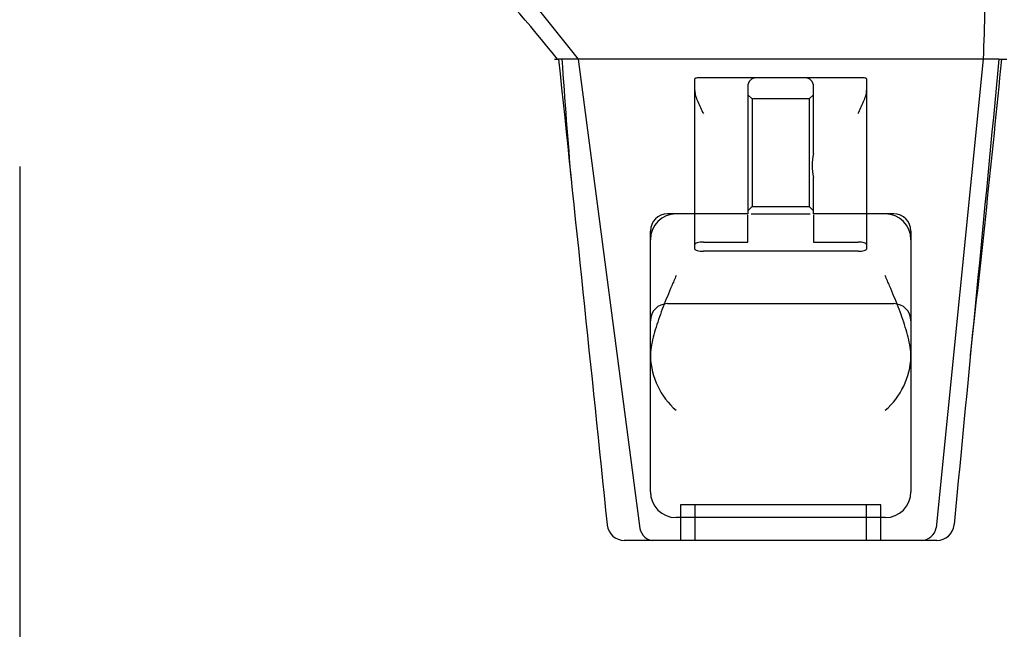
# Model space of a CAD drawing. Header units: inches. Extents: x 1 to 359, y -2 to 239.
# Tile 67 of 99: x 124.06 to 127.5, y 192.11 to 194.24. Entities that reach past the tile are written whole.
import ezdxf
from ezdxf.enums import TextEntityAlignment as Align
from ezdxf.lldxf.tags import DXFTag

# ---------------------------------------------------------------- set-up
doc = ezdxf.new("R2010")
doc.units = ezdxf.units.IN
doc.header["$MEASUREMENT"] = 0
doc.layers.add('Default', color=7, linetype='Continuous')
doc.layers.add('HAN13068', color=7, linetype='Continuous')
doc.styles.add('SEACAD_Times_New_Roman', font='times.ttf')
tags = doc.linetypes.add('HIDDEN2', pattern=[0.1875, 0.125, -0.0625]).pattern_tags.tags
tags[6:7] = [DXFTag(74, 4), DXFTag(75, 0), DXFTag(340, '0'), DXFTag(46, 0.0), DXFTag(50, 0.0), DXFTag(44, 0.0), DXFTag(45, 0.0)]
tags[4:5] = [DXFTag(74, 4), DXFTag(75, 0), DXFTag(340, '0'), DXFTag(46, 0.0), DXFTag(50, 0.0), DXFTag(44, 0.0), DXFTag(45, 0.0)]
doc.dimstyles.new('HAMMOND_(STH_-_540x360)', dxfattribs={"dimtxt": 2, "dimasz": 2.5, "dimexe": 1, "dimexo": 1, "dimgap": 0.5, "dimtad": 0, "dimtih": 1, "dimtoh": 1, "dimzin": 0, "dimdsep": 46, "dimtxsty": 'SEACAD_Times_New_Roman', "dimblk1": '_SE_FILLED', "dimblk2": '_SE_FILLED', "dimsah": 1, "dimcen": 1, "dimadec": 0, "dimazin": 0, "dimtfac": 0.8, "dimtofl": 0, "dimtmove": 0, "dimatfit": 3, "dimfxl": 1, "dimtolj": 1, "dimtzin": 0, "dimarcsym": 0})

# ---------------------------------------------------------------- blocks, each defined once
blk = doc.blocks.new('SE3')
at = {"layer": 'HAN13068', "color": 7, "linetype": 'Continuous'}
for p, q in [((125.7296, 194.4549), (126.0131, 194.0999)), ((125.9305, 194.0999), (125.9452, 194.0999)), ((126.0131, 194.0999), (125.9452, 194.0999)), ((126.0586, 194.0999), (126.0131, 194.0999)), ((126.0131, 194.0999), (126.2286, 192.4619)), ((126.1503, 194.0999), (126.0586, 194.0999)), ((127.4277, 194.0999), (126.1503, 194.0999)), ((127.4277, 194.0999), (127.2636, 192.4645)), ((127.4571, 194.0999), (127.4277, 194.0999)), ((127.4726, 194.0999), (127.4571, 194.0999)), ((127.4827, 194.0999), (127.4726, 194.0999)), ((127.4827, 194.0999), (127.5102, 194.0999)), ((126.1146, 192.4753), (126.1148, 192.4736)), ((127.3256, 192.4741), (127.3258, 192.476)), ((126.2744, 192.4199), (126.1745, 192.4199)), ((127.2113, 192.4199), (126.2744, 192.4199)), ((127.2659, 192.4199), (127.2113, 192.4199))]:
    blk.add_line(p, q, dxfattribs=at)
at = {"layer": 'HAN13068', "color": 7, "linetype": 'HIDDEN2'}
for p, q in [((126.4204, 193.4535), (126.4204, 194.0313)), ((126.6354, 194.0349), (126.4504, 194.0349)), ((126.8054, 194.0349), (126.6354, 194.0349)), ((126.9904, 194.0349), (126.8054, 194.0349)), ((127.0204, 194.0313), (127.0204, 193.4535)), ((126.6054, 194.0049), (126.6054, 193.5599)), ((126.8354, 193.7704), (126.8354, 194.0049)), ((126.6204, 193.9611), (126.6054, 193.9761)), ((126.8354, 193.9761), (126.8204, 193.9611)), ((126.6204, 193.9611), (126.6204, 193.5861)), ((126.8204, 193.9611), (126.6204, 193.9611)), ((126.8204, 193.9611), (126.8204, 193.5861)), ((126.8354, 193.5599), (126.8354, 193.6872)), ((126.6054, 193.5711), (126.6204, 193.5861)), ((126.6204, 193.5861), (126.8204, 193.5861)), ((126.8204, 193.5861), (126.8354, 193.5711)), ((126.6054, 193.5599), (126.3254, 193.5599)), ((126.6054, 193.4614), (126.6054, 193.557)), ((126.6177, 193.5599), (126.8231, 193.5599)), ((127.1154, 193.5599), (126.8354, 193.5599)), ((126.8354, 193.557), (126.8354, 193.4614)), ((126.2654, 192.5899), (126.2654, 193.4999)), ((127.1754, 193.4999), (127.1754, 192.5899)), ((126.4204, 193.437), (126.4204, 193.4535)), ((126.4504, 193.4614), (126.6054, 193.4614)), ((126.8354, 193.4614), (126.9904, 193.4614)), ((127.0204, 193.4535), (127.0204, 193.437)), ((126.9904, 193.4296), (126.4504, 193.4296)), ((126.3254, 193.2466), (127.1154, 193.2466)), ((127.0704, 192.5449), (126.3704, 192.5449)), ((126.3704, 192.5449), (126.3704, 192.4199)), ((126.4204, 192.5449), (126.4204, 192.4199)), ((127.0204, 192.4199), (127.0204, 192.5449)), ((127.0704, 192.4199), (127.0704, 192.5449)), ((127.0854, 192.4999), (126.3554, 192.4999))]:
    blk.add_line(p, q, dxfattribs=at)
at = {"layer": 'HAN13068', "color": 7, "linetype": 'Continuous'}
for centre, radius, start, end in [((121.8386, 190.8227), 5.2509, 38.6173, 43.7666), ((65.466, 200.1444), 62.3201, 353.478407, 354.434088), ((126.1745, 192.4799), 0.06, 185.9929, 270.0075), ((127.2093, 192.4753), 0.0554, 272.131, 348.8293), ((127.2659, 192.4799), 0.06, 269.9911, 354.4242)]:
    blk.add_arc(centre, radius, start, end, dxfattribs=at)
at = {"layer": 'HAN13068', "color": 7, "linetype": 'HIDDEN2'}
for centre, radius, start, end in [((141.8555, 195.0972), 15.9299, 183.5892, 185.13371), ((126.6354, 194.0049), 0.03, 90, 180), ((126.8054, 194.0049), 0.03, 0, 90), ((126.9899, 193.7288), 0.1599, 164.9117, 195.0883), ((126.3554, 193.4699), 0.09, 90, 180), ((126.3254, 193.4999), 0.06, 90, 180), ((127.0854, 193.4699), 0.09, 0, 90), ((127.1154, 193.4999), 0.06, 0, 90), ((126.3254, 193.1866), 0.06, 90, 180), ((127.1154, 193.1866), 0.06, 0, 90), ((126.3065, 193.0625), 0.0411, 180.0026, 181.6536), ((126.5246, 193.0709), 0.2593, 182.0981, 229.2851), ((126.9163, 193.0709), 0.2593, 310.7149, 357.9019), ((126.3554, 192.5899), 0.09, 180, 270), ((127.0854, 192.5899), 0.09, 270, 0)]:
    blk.add_arc(centre, radius, start, end, dxfattribs=at)
at = {"layer": 'HAN13068', "color": 7, "linetype": 'Continuous'}
for points in [[(127.439, 194.4549), (127.4352, 194.3366), (127.4315, 194.2183), (127.4277, 194.0999)], [(125.9451, 194.0999), (126.0017, 193.5584), (126.0581, 193.0168), (126.1146, 192.4753)], [(127.4827, 194.0999), (127.4304, 193.5586), (127.3781, 193.0173), (127.3258, 192.476)]]:
    blk.add_open_spline(points, degree=3, dxfattribs=at)
at = {"layer": 'HAN13068', "color": 7, "linetype": 'HIDDEN2'}
for points, knots in [([(126.4504, 194.0349), (126.4464, 194.0349), (126.4425, 194.0349), (126.4352, 194.0349), (126.4319, 194.0348), (126.4264, 194.0344), (126.4241, 194.0341), (126.4212, 194.033), (126.4204, 194.0322), (126.4204, 194.0313)], [0, 0, 0, 0, 0.25, 0.25, 0.5, 0.5, 0.75, 0.75, 1, 1, 1, 1]), ([(127.0204, 194.0313), (127.0204, 194.0322), (127.0197, 194.033), (127.0167, 194.0341), (127.0145, 194.0344), (127.0062, 194.035), (126.9984, 194.0349), (126.9904, 194.0349)], [0, 0, 0, 0, 0.25, 0.25, 0.5, 0.5, 1, 1, 1, 1]), ([(126.4204, 193.9912), (126.4204, 193.9851), (126.4217, 193.9788), (126.4255, 193.9655), (126.428, 193.9588), (126.4365, 193.9382), (126.4435, 193.924), (126.4504, 193.9099)], [0, 0, 0, 0, 0.25, 0.25, 0.5, 0.5, 1, 1, 1, 1]), ([(126.9904, 193.9099), (126.9973, 193.924), (127.0043, 193.9382), (127.0128, 193.9588), (127.0153, 193.9655), (127.0192, 193.9788), (127.0204, 193.9851), (127.0204, 193.9912)], [0, 0, 0, 0, 0.5, 0.5, 0.75, 0.75, 1, 1, 1, 1]), ([(126.4504, 193.4614), (126.4464, 193.4614), (126.4424, 193.4612), (126.4351, 193.4604), (126.4318, 193.4598), (126.4236, 193.4576), (126.4204, 193.4556), (126.4204, 193.4535)], [0, 0, 0, 0, 0.25, 0.25, 0.5, 0.5, 1, 1, 1, 1]), ([(127.0204, 193.4535), (127.0204, 193.4545), (127.0197, 193.4555), (127.0167, 193.4574), (127.0146, 193.4583), (127.0063, 193.4605), (126.9985, 193.4614), (126.9904, 193.4614)], [0, 0, 0, 0, 0.25, 0.25, 0.5, 0.5, 1, 1, 1, 1]), ([(126.4204, 193.437), (126.4204, 193.436), (126.4212, 193.4351), (126.4241, 193.4333), (126.4263, 193.4325), (126.4345, 193.4304), (126.4424, 193.4296), (126.4504, 193.4296)], [0, 0, 0, 0, 0.25, 0.25, 0.5, 0.5, 1, 1, 1, 1]), ([(126.9904, 193.4296), (126.9944, 193.4296), (126.9984, 193.4298), (127.0057, 193.4305), (127.009, 193.4311), (127.0173, 193.4331), (127.0204, 193.435), (127.0204, 193.437)], [0, 0, 0, 0, 0.25, 0.25, 0.5, 0.5, 1, 1, 1, 1]), ([(126.3554, 193.345), (126.3503, 193.3329), (126.3451, 193.3206), (126.3348, 193.2963), (126.3298, 193.2841), (126.3149, 193.2477), (126.3055, 193.2238), (126.2929, 193.1882), (126.2889, 193.1764), (126.2815, 193.1528), (126.2782, 193.1409), (126.2696, 193.1059), (126.2657, 193.0833), (126.2654, 193.0614)], [0, 0, 0, 0, 0.125, 0.125, 0.25, 0.25, 0.5, 0.5, 0.625, 0.625, 0.75, 0.75, 1, 1, 1, 1]), ([(127.1754, 193.0614), (127.1751, 193.0833), (127.1712, 193.1059), (127.1627, 193.1409), (127.1593, 193.1528), (127.152, 193.1764), (127.148, 193.1882), (127.1353, 193.2238), (127.1259, 193.2477), (127.1111, 193.2841), (127.106, 193.2963), (127.0958, 193.3206), (127.0906, 193.3329), (127.0854, 193.345)], [0, 0, 0, 0, 0.25, 0.25, 0.375, 0.375, 0.5, 0.5, 0.75, 0.75, 0.875, 0.875, 1, 1, 1, 1])]:
    blk.add_open_spline(points, degree=3, knots=knots, dxfattribs=at)
at = {"layer": 'HAN13068', "color": 7, "linetype": 'Continuous'}
blk.add_open_spline([(126.2286, 192.4619), (126.2316, 192.4499), (126.2378, 192.4391), (126.2542, 192.4241), (126.2643, 192.4199), (126.2744, 192.4199)], degree=3, knots=[0, 0, 0, 0, 0.5, 0.5, 1, 1, 1, 1], dxfattribs=at)
blk = doc.blocks.new('DMBLK10')
at = {"layer": 'Default', "linetype": 'Continuous', "transparency": 16777216}
for points in [[(126.5634, 187.876), (126.5634, 188.7094), (124.0634, 188.2927)], [(143.5634, 187.876), (146.0634, 188.2927), (143.5634, 188.7094)]]:
    blk.add_hatch(color=7, dxfattribs=at).paths.add_polyline_path(points)
at = {"layer": 'Default', "color": 7, "linetype": 'Continuous', "transparency": 16777216}
for p, q in [((124.0634, 193.7249), (124.0634, 187.2927)), ((146.0634, 193.7249), (146.0634, 187.2927)), ((130.1691, 188.2927), (124.0634, 188.2927)), ((146.0634, 188.2927), (139.9577, 188.2927))]:
    blk.add_line(p, q, dxfattribs=at)
at = {"layer": 'Default', "color": 7, "linetype": 'Continuous', "transparency": 16777216, "style": 'SEACAD_Times_New_Roman'}
for s, p in [('22.00', (131.6511, 189.2927)), ('DOOR', (130.8691, 186.2927))]:
    blk.add_text(s, height=2, dxfattribs=at).set_placement(p, align=Align.TOP_LEFT)
blk = doc.blocks.new('_SE_FILLED')
at = {"color": 0}
blk.add_line((0, 0), (-1, 0), dxfattribs=at)
blk.add_solid([(0, 0), (-1, -0.1665), (-1, 0.1665), (0, 0)], dxfattribs=at)

msp = doc.modelspace()

# ---------------------------------------------------------------- block references
at = {"layer": 'Default'}
msp.add_blockref('SE3', (0, 0), dxfattribs=at)

# ---------------------------------------------------------------- dimensions: what is measured, and where the dimension line sits
at = {"layer": 'Default', "color": 7, "linetype": 'Continuous'}
dim = msp.add_linear_dim(base=(124.0634, 188.2927), p1=(146.0634, 194.7249), p2=(124.0634, 194.7249), text='\\A1;<>\\PDOOR', dimstyle='HAMMOND_(STH_-_540x360)', dxfattribs=at)
dim.commit()
dim.dimension.update_dxf_attribs({"geometry": 'DMBLK10', "text_midpoint": (135.0634, 188.2927), "dimtype": 160})

doc.saveas('drawing.dxf')
